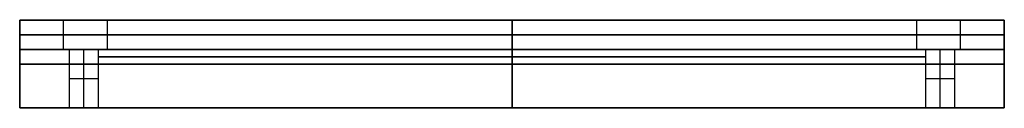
# Model space of a CAD drawing. Header units: millimetres. Extents: x -269 to 269, y -48 to 0.
import ezdxf

# ---------------------------------------------------------------- set-up
doc = ezdxf.new("R2010")
doc.units = ezdxf.units.MM
doc.layers.add('Défaut', color=7, linetype='Continuous', true_color=0x000000)

msp = doc.modelspace()

# ---------------------------------------------------------------- linework, layer by layer
at = {"layer": 'Défaut'}
for p, q in [((-269, -48, 1624), (-269, 0, 1624)), ((-269, -48, 8), (-269, 0, 8)), ((269, -48, 1624), (269, 0, 1624)), ((-245, -16, 48), (-245, 0, 48)), ((-245, -16, 1584), (-245, 0, 1584)), ((0, -16, 1584), (0, 0, 1584)), ((0, -16, 1616), (0, 0, 1616)), ((0, -16, 48), (0, 0, 48)), ((0, -16, 16), (0, 0, 16)), ((245, -16, 48), (245, 0, 48)), ((245, -16, 1584), (245, 0, 1584)), ((269, -48, 8), (269, 0, 8)), ((-269, -8, 1584), (269, -8, 1584)), ((-269, -8, 1616), (269, -8, 1616)), ((269, -8, 48), (-269, -8, 48)), ((269, -8, 16), (-269, -8, 16)), ((-269, -8, 48), (-221, -8, 48)), ((-269, -8, 1584), (-221, -8, 1584)), ((221, -8, 48), (269, -8, 48)), ((221, -8, 1584), (269, -8, 1584)), ((-234, -48, 16), (-234, -16, 16)), ((-234, -48, 1616), (-234, -16, 1616)), ((-226, -16, 816), (226, -16, 816)), ((0, -16, 16), (0, -16, 1616)), ((234, -48, 16), (234, -16, 16)), ((234, -48, 1616), (234, -16, 1616)), ((-226, -20, 816), (226, -20, 816)), ((-226, -20, 816), (226, -20, 816)), ((0, -20, 1616), (0, -20, 16)), ((0, -20, 16), (0, -20, 1616)), ((-269, -24, 1616), (-269, -24, 1632)), ((-269, -24, 16), (-269, -24)), ((-226, -24, 816), (226, -24, 816)), ((0, -24, 1616), (0, -24, 16)), ((269, -24, 1616), (269, -24, 1632)), ((269, -24, 16), (269, -24)), ((-242, -32, 16), (-226, -32, 16)), ((-242, -32, 1616), (-226, -32, 1616)), ((226, -32, 16), (242, -32, 16)), ((226, -32, 1616), (242, -32, 1616))]:
    msp.add_line(p, q, dxfattribs=at)
for points in [[(-269, 0, 1616), (-269, 0, 1624), (-269, 0, 1632)], [(-269, 0, 1632), (0, 0, 1632), (269, 0, 1632)], [(-269, 0, 1616), (0, 0, 1616), (269, 0, 1616)], [(-269, 0, 1632), (-269, -24, 1632), (-269, -48, 1632)], [(-269, -48, 1616), (-269, -24, 1616), (-269, 0, 1616)], [(-269, 0, 1624), (0, 0, 1624), (269, 0, 1624)], [(269, 0), (0, 0), (-269, 0)], [(-269, 0, 16), (-269, 0, 8), (-269, 0)], [(269, 0, 16), (0, 0, 16), (-269, 0, 16)], [(-269, 0), (-269, -24), (-269, -48)], [(-269, -48, 16), (-269, -24, 16), (-269, 0, 16)], [(269, 0, 8), (0, 0, 8), (-269, 0, 8)], [(0, 0, 1616), (0, 0, 1624), (0, 0, 1632)], [(0, 0, 1632), (0, -24, 1632), (0, -48, 1632)], [(0, -48, 1616), (0, -24, 1616), (0, 0, 1616)], [(0, 0, 16), (0, 0, 8), (0, 0)], [(0, 0), (0, -24), (0, -48)], [(0, -48, 16), (0, -24, 16), (0, 0, 16)], [(269, 0, 1616), (269, 0, 1624), (269, 0, 1632)], [(269, 0, 1632), (269, -24, 1632), (269, -48, 1632)], [(269, -48, 1616), (269, -24, 1616), (269, 0, 1616)], [(269, 0, 1584), (0, 0, 1584), (-269, 0, 1584)], [(-269, 0, 1584), (-269, 0, 1600), (-269, 0, 1616)], [(269, 0, 1616), (0, 0, 1616), (-269, 0, 1616)], [(-269, 0, 1584), (-269, -8, 1584), (-269, -16, 1584)], [(-269, 0, 1616), (-269, -8, 1616), (-269, -16, 1616)], [(269, 0, 1600), (0, 0, 1600), (-269, 0, 1600)], [(-269, 0, 1600), (-269, -8, 1600), (-269, -16, 1600)], [(-269, -16, 48), (-269, -8, 48), (-269, 0, 48)], [(-269, 0, 48), (-269, 0, 32), (-269, 0, 16)], [(-269, -16, 16), (-269, -8, 16), (-269, 0, 16)], [(-269, 0, 48), (0, 0, 48), (269, 0, 48)], [(-269, 0, 16), (0, 0, 16), (269, 0, 16)], [(-269, -16, 32), (-269, -8, 32), (-269, 0, 32)], [(-269, 0, 32), (0, 0, 32), (269, 0, 32)], [(-221, 0, 48), (-245, 0, 48), (-269, 0, 48)], [(-269, 0, 48), (-269, 0, 816), (-269, 0, 1584)], [(-221, 0, 1584), (-245, 0, 1584), (-269, 0, 1584)], [(-269, 0, 48), (-269, -8, 48), (-269, -16, 48)], [(-269, 0, 1584), (-269, -8, 1584), (-269, -16, 1584)], [(-221, 0, 816), (-245, 0, 816), (-269, 0, 816)], [(-269, 0, 816), (-269, -8, 816), (-269, -16, 816)], [(-245, 0, 48), (-245, 0, 816), (-245, 0, 1584)], [(-221, -16, 48), (-221, -8, 48), (-221, 0, 48)], [(-221, 0, 48), (-221, 0, 816), (-221, 0, 1584)], [(-221, -16, 1584), (-221, -8, 1584), (-221, 0, 1584)], [(-221, -16, 816), (-221, -8, 816), (-221, 0, 816)], [(0, 0, 1584), (0, 0, 1600), (0, 0, 1616)], [(0, 0, 48), (0, 0, 32), (0, 0, 16)], [(269, 0, 48), (245, 0, 48), (221, 0, 48)], [(221, 0, 48), (221, 0, 816), (221, 0, 1584)], [(269, 0, 1584), (245, 0, 1584), (221, 0, 1584)], [(221, 0, 48), (221, -8, 48), (221, -16, 48)], [(221, 0, 1584), (221, -8, 1584), (221, -16, 1584)], [(269, 0, 816), (245, 0, 816), (221, 0, 816)], [(221, 0, 816), (221, -8, 816), (221, -16, 816)], [(245, 0, 48), (245, 0, 816), (245, 0, 1584)], [(269, -16, 1584), (269, -8, 1584), (269, 0, 1584)], [(269, 0, 1584), (269, 0, 1600), (269, 0, 1616)], [(269, -16, 1616), (269, -8, 1616), (269, 0, 1616)], [(269, -16, 1600), (269, -8, 1600), (269, 0, 1600)], [(269, -16, 48), (269, -8, 48), (269, 0, 48)], [(269, 0, 48), (269, 0, 816), (269, 0, 1584)], [(269, -16, 1584), (269, -8, 1584), (269, 0, 1584)], [(269, -16, 816), (269, -8, 816), (269, 0, 816)], [(269, 0, 16), (269, 0, 8), (269, 0)], [(269, 0), (269, -24), (269, -48)], [(269, -48, 16), (269, -24, 16), (269, 0, 16)], [(269, 0, 48), (269, 0, 32), (269, 0, 16)], [(269, 0, 48), (269, -8, 48), (269, -16, 48)], [(269, 0, 16), (269, -8, 16), (269, -16, 16)], [(269, 0, 32), (269, -8, 32), (269, -16, 32)], [(-269, -8, 1584), (-269, -8, 1600), (-269, -8, 1616)], [(-269, -8, 48), (-269, -8, 32), (-269, -8, 16)], [(-269, -8, 48), (-269, -8, 816), (-269, -8, 1584)], [(-221, -8, 48), (-221, -8, 816), (-221, -8, 1584)], [(221, -8, 48), (221, -8, 816), (221, -8, 1584)], [(269, -8, 1584), (269, -8, 1600), (269, -8, 1616)], [(269, -8, 48), (269, -8, 816), (269, -8, 1584)], [(269, -8, 48), (269, -8, 32), (269, -8, 16)], [(-269, -16, 1584), (-269, -16, 1600), (-269, -16, 1616)], [(-269, -16, 1584), (0, -16, 1584), (269, -16, 1584)], [(-269, -16, 1616), (0, -16, 1616), (269, -16, 1616)], [(-269, -16, 1600), (0, -16, 1600), (269, -16, 1600)], [(-269, -16, 48), (-269, -16, 32), (-269, -16, 16)], [(269, -16, 48), (0, -16, 48), (-269, -16, 48)], [(269, -16, 16), (0, -16, 16), (-269, -16, 16)], [(269, -16, 32), (0, -16, 32), (-269, -16, 32)], [(-269, -16, 48), (-245, -16, 48), (-221, -16, 48)], [(-269, -16, 1584), (-245, -16, 1584), (-221, -16, 1584)], [(-269, -16, 48), (-269, -16, 816), (-269, -16, 1584)], [(-269, -16, 816), (-245, -16, 816), (-221, -16, 816)], [(-245, -16, 48), (-245, -16, 816), (-245, -16, 1584)], [(-226, -16, 16), (-234, -16, 16), (-242, -16, 16)], [(-242, -16, 16), (-242, -16, 816), (-242, -16, 1616)], [(-226, -16, 1616), (-234, -16, 1616), (-242, -16, 1616)], [(-242, -16, 16), (-242, -32, 16), (-242, -48, 16)], [(-242, -16, 1616), (-242, -32, 1616), (-242, -48, 1616)], [(-226, -16, 816), (-234, -16, 816), (-242, -16, 816)], [(-242, -16, 816), (-242, -32, 816), (-242, -48, 816)], [(-234, -16, 16), (-234, -16, 816), (-234, -16, 1616)], [(-226, -16, 1616), (0, -16, 1616), (226, -16, 1616)], [(226, -16, 16), (0, -16, 16), (-226, -16, 16)], [(-226, -20, 16), (-226, -18, 16), (-226, -16, 16)], [(-226, -20, 1616), (-226, -18, 1616), (-226, -16, 1616)], [(-226, -16, 16), (-226, -16, 32), (-226, -16, 48)], [(-226, -16, 48), (-226, -16, 816), (-226, -16, 1584)], [(-226, -16, 1584), (-226, -16, 1600), (-226, -16, 1616)], [(-226, -20, 816), (-226, -18, 816), (-226, -16, 816)], [(-226, -48, 16), (-226, -32, 16), (-226, -16, 16)], [(-226, -16, 16), (-226, -16, 816), (-226, -16, 1616)], [(-226, -48, 1616), (-226, -32, 1616), (-226, -16, 1616)], [(-226, -48, 816), (-226, -32, 816), (-226, -16, 816)], [(-221, -16, 48), (-221, -16, 816), (-221, -16, 1584)], [(0, -20, 1616), (0, -18, 1616), (0, -16, 1616)], [(0, -20, 16), (0, -18, 16), (0, -16, 16)], [(0, -16, 1584), (0, -16, 1600), (0, -16, 1616)], [(0, -16, 48), (0, -16, 32), (0, -16, 16)], [(221, -16, 48), (221, -16, 816), (221, -16, 1584)], [(221, -16, 48), (245, -16, 48), (269, -16, 48)], [(221, -16, 1584), (245, -16, 1584), (269, -16, 1584)], [(221, -16, 816), (245, -16, 816), (269, -16, 816)], [(226, -16, 16), (226, -18, 16), (226, -20, 16)], [(226, -16, 1616), (226, -18, 1616), (226, -20, 1616)], [(226, -16, 16), (226, -16, 32), (226, -16, 48)], [(226, -16, 48), (226, -16, 816), (226, -16, 1584)], [(226, -16, 1584), (226, -16, 1600), (226, -16, 1616)], [(226, -16, 816), (226, -18, 816), (226, -20, 816)], [(242, -16, 16), (234, -16, 16), (226, -16, 16)], [(226, -16, 16), (226, -16, 816), (226, -16, 1616)], [(242, -16, 1616), (234, -16, 1616), (226, -16, 1616)], [(226, -16, 16), (226, -32, 16), (226, -48, 16)], [(226, -16, 1616), (226, -32, 1616), (226, -48, 1616)], [(242, -16, 816), (234, -16, 816), (226, -16, 816)], [(226, -16, 816), (226, -32, 816), (226, -48, 816)], [(234, -16, 16), (234, -16, 816), (234, -16, 1616)], [(242, -48, 16), (242, -32, 16), (242, -16, 16)], [(242, -16, 16), (242, -16, 816), (242, -16, 1616)], [(242, -48, 1616), (242, -32, 1616), (242, -16, 1616)], [(242, -48, 816), (242, -32, 816), (242, -16, 816)], [(245, -16, 48), (245, -16, 816), (245, -16, 1584)], [(269, -16, 1584), (269, -16, 1600), (269, -16, 1616)], [(269, -16, 48), (269, -16, 816), (269, -16, 1584)], [(269, -16, 48), (269, -16, 32), (269, -16, 16)], [(-226, -20, 1616), (0, -20, 1616), (226, -20, 1616)], [(-226, -20, 16), (-226, -20, 816), (-226, -20, 1616)], [(226, -20, 16), (0, -20, 16), (-226, -20, 16)], [(-226, -20, 1616), (0, -20, 1616), (226, -20, 1616)], [(-226, -20, 16), (-226, -20, 816), (-226, -20, 1616)], [(226, -20, 16), (0, -20, 16), (-226, -20, 16)], [(-226, -24, 16), (-226, -22, 16), (-226, -20, 16)], [(-226, -24, 1616), (-226, -22, 1616), (-226, -20, 1616)], [(-226, -24, 816), (-226, -22, 816), (-226, -20, 816)], [(0, -24, 1616), (0, -22, 1616), (0, -20, 1616)], [(0, -24, 16), (0, -22, 16), (0, -20, 16)], [(226, -20, 1616), (226, -20, 816), (226, -20, 16)], [(226, -20, 1616), (226, -20, 816), (226, -20, 16)], [(226, -20, 16), (226, -22, 16), (226, -24, 16)], [(226, -20, 1616), (226, -22, 1616), (226, -24, 1616)], [(226, -20, 816), (226, -22, 816), (226, -24, 816)], [(-269, -24, 1632), (0, -24, 1632), (269, -24, 1632)], [(-269, -24, 1616), (0, -24, 1616), (269, -24, 1616)], [(269, -24), (0, -24), (-269, -24)], [(269, -24, 16), (0, -24, 16), (-269, -24, 16)], [(-226, -24, 1616), (0, -24, 1616), (226, -24, 1616)], [(-226, -24, 16), (-226, -24, 816), (-226, -24, 1616)], [(226, -24, 16), (0, -24, 16), (-226, -24, 16)], [(-226, -24, 1616), (0, -24, 1616), (226, -24, 1616)], [(226, -24, 16), (0, -24, 16), (-226, -24, 16)], [(226, -24, 1616), (226, -24, 816), (226, -24, 16)], [(-242, -32, 16), (-242, -32, 816), (-242, -32, 1616)], [(-226, -32, 16), (-226, -32, 816), (-226, -32, 1616)], [(226, -32, 16), (226, -32, 816), (226, -32, 1616)], [(242, -32, 16), (242, -32, 816), (242, -32, 1616)], [(-269, -48, 1632), (0, -48, 1632), (269, -48, 1632)], [(-269, -48, 1632), (-269, -48, 1624), (-269, -48, 1616)], [(-269, -48, 1616), (0, -48, 1616), (269, -48, 1616)], [(-269, -48, 1624), (0, -48, 1624), (269, -48, 1624)], [(269, -48), (0, -48), (-269, -48)], [(269, -48, 16), (0, -48, 16), (-269, -48, 16)], [(-269, -48), (-269, -48, 8), (-269, -48, 16)], [(269, -48, 8), (0, -48, 8), (-269, -48, 8)], [(-242, -48, 16), (-234, -48, 16), (-226, -48, 16)], [(-242, -48, 1616), (-234, -48, 1616), (-226, -48, 1616)], [(-242, -48, 16), (-242, -48, 816), (-242, -48, 1616)], [(-242, -48, 816), (-234, -48, 816), (-226, -48, 816)], [(-234, -48, 16), (-234, -48, 816), (-234, -48, 1616)], [(-226, -48, 16), (-226, -48, 816), (-226, -48, 1616)], [(0, -48, 1632), (0, -48, 1624), (0, -48, 1616)], [(0, -48), (0, -48, 8), (0, -48, 16)], [(226, -48, 16), (226, -48, 816), (226, -48, 1616)], [(226, -48, 16), (234, -48, 16), (242, -48, 16)], [(226, -48, 1616), (234, -48, 1616), (242, -48, 1616)], [(226, -48, 816), (234, -48, 816), (242, -48, 816)], [(234, -48, 16), (234, -48, 816), (234, -48, 1616)], [(242, -48, 16), (242, -48, 816), (242, -48, 1616)], [(269, -48, 1632), (269, -48, 1624), (269, -48, 1616)], [(269, -48), (269, -48, 8), (269, -48, 16)]]:
    msp.add_open_spline(points, degree=2, dxfattribs=at)

doc.saveas('drawing.dxf')
